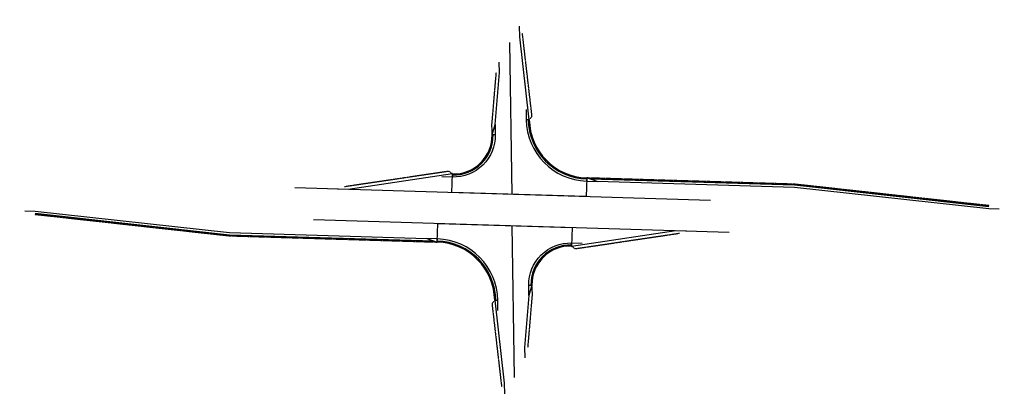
# Model space of a CAD drawing. Header units: feet. Extents: x 891307 to 892255, y 271519 to 271886.
import ezdxf

# ---------------------------------------------------------------- set-up
doc = ezdxf.new("R2010")
doc.units = ezdxf.units.FT
doc.header["$MEASUREMENT"] = 0
doc.linetypes.add('Wisdot3', pattern=[0.1875, 0.125, -0.0625])
doc.layers.get('0').update_dxf_attribs({"lineweight": 25})
doc.layers.add('P_Int_Block_NPLT', color=7, linetype='Continuous', lineweight=25, plot=False)
for name, color, linetype, lineweight in [('P_RDWY_C_and_G_36', 200, 'Continuous', 25), ('P_RDWY_PavtEdge', 1, 'Continuous', 25), ('P_RDWY_ShldAgg', 1, 'Wisdot3', 25), ('P_RDWY_ShldPaved', 30, 'Continuous', 25)]:
    doc.layers.add(name, color=color, linetype=linetype, lineweight=lineweight)

# ---------------------------------------------------------------- blocks, each defined once
blk = doc.blocks.new('*U176')
for p, q in [((-191.38, 0), (208.62, 0)), ((6.72, -146.14), (0, 0))]:
    blk.add_line(p, q)
at = {"layer": 'P_RDWY_C_and_G_36'}
for p, q in [((-71.63, -18), (-71.63, -15)), ((57.59, -18), (57.59, -15)), ((17.63, -56.84), (20.62, -56.7)), ((-14.69, -72.38), (-11.7, -72.25))]:
    blk.add_line(p, q, dxfattribs=at)
at = {"layer": 'P_RDWY_C_and_G_36', "flags": 128}
for points in [[(-11.24, -82.23), (-11.7, -72.25, 0.400825), (-71.63, -15), (-81.63, -15)], [(18.09, -66.83), (17.63, -56.84, -0.42773), (57.59, -15), (67.59, -15)]]:
    blk.add_lwpolyline(points, format="xyb", dxfattribs=at)
at = {"layer": 'P_RDWY_C_and_G_36'}
for centre, radius, start, end in [((-71.63, -75), 58, 2.63148, 90), ((-71.63, -75), 57, 2.63148, 90), ((57.59, -55), 38, 90, 182.63148), ((57.59, -55), 37, 90, 182.63148)]:
    blk.add_arc(centre, radius, start, end, dxfattribs=at)
at = {"layer": 'P_RDWY_PavtEdge', "flags": 128}
for points in [[(-469.13, 0), (-459.13, 0), (-271.63, -15), (-81.63, -15), (-71.63, -18), (-71.63, 0), (57.59, 0), (57.59, -18), (157.59, 0), (167.59, 0)], [(20.62, -56.7), (18.09, -66.83), (15.39, -117), (15.85, -126.99)], [(-14.69, -72.38), (-3.03, -151.93), (-2.57, -161.92)]]:
    blk.add_lwpolyline(points, dxfattribs=at)
at = {"layer": 'P_RDWY_ShldAgg', "flags": 128}
for points in [[(-459.13, -3), (-271.63, -18), (-71.63, -18)], [(57.59, -18), (61.07, -20.42), (161.07, -2.42)], [(20.62, -56.7), (21.08, -66.69), (18.38, -116.87)], [(-14.69, -72.38), (-17.23, -75.79), (-5.56, -155.33)]]:
    blk.add_lwpolyline(points, dxfattribs=at)
at = {"layer": 'P_RDWY_ShldPaved', "flags": 128}
blk.add_lwpolyline([(-459.13, -2), (-271.63, -17), (-74.97, -17)], dxfattribs=at)
blk = doc.blocks.new('*U175')
for p, q in [((-191.38, 0), (208.62, 0)), ((6.72, -146.14), (0, 0))]:
    blk.add_line(p, q)
at = {"layer": 'P_RDWY_C_and_G_36'}
for p, q in [((-71.63, -18), (-71.63, -15)), ((57.59, -18), (57.59, -15)), ((17.63, -56.84), (20.62, -56.7)), ((-14.69, -72.38), (-11.7, -72.25))]:
    blk.add_line(p, q, dxfattribs=at)
at = {"layer": 'P_RDWY_C_and_G_36', "flags": 128}
for points in [[(-11.24, -82.23), (-11.7, -72.25, 0.400825), (-71.63, -15), (-81.63, -15)], [(18.09, -66.83), (17.63, -56.84, -0.42773), (57.59, -15), (67.59, -15)]]:
    blk.add_lwpolyline(points, format="xyb", dxfattribs=at)
at = {"layer": 'P_RDWY_C_and_G_36'}
for centre, radius, start, end in [((-71.63, -75), 58, 2.63148, 90), ((-71.63, -75), 57, 2.63148, 90), ((57.59, -55), 38, 90, 182.63148), ((57.59, -55), 37, 90, 182.63148)]:
    blk.add_arc(centre, radius, start, end, dxfattribs=at)
at = {"layer": 'P_RDWY_PavtEdge', "flags": 128}
for points in [[(-469.13, 0), (-459.13, 0), (-271.63, -15), (-81.63, -15), (-71.63, -18), (-71.63, 0), (57.59, 0), (57.59, -18), (157.59, 0), (167.59, 0)], [(20.62, -56.7), (18.09, -66.83), (15.39, -117), (15.85, -126.99)], [(-14.69, -72.38), (-3.03, -151.93), (-2.57, -161.92)]]:
    blk.add_lwpolyline(points, dxfattribs=at)
at = {"layer": 'P_RDWY_ShldAgg', "flags": 128}
for points in [[(-459.13, -3), (-271.63, -18), (-71.63, -18)], [(57.59, -18), (61.07, -20.42), (161.07, -2.42)], [(20.62, -56.7), (21.08, -66.69), (18.38, -116.87)], [(-14.69, -72.38), (-17.23, -75.79), (-5.56, -155.33)]]:
    blk.add_lwpolyline(points, dxfattribs=at)
at = {"layer": 'P_RDWY_ShldPaved', "flags": 128}
blk.add_lwpolyline([(-459.13, -2), (-271.63, -17), (-74.97, -17)], dxfattribs=at)

msp = doc.modelspace()

# ---------------------------------------------------------------- block references
at = {"layer": 'P_Int_Block_NPLT'}
for name, p, rotation in [('*U175', (891780.83, 271717.38), 178.2715664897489), ('*U176', (891781.3, 271687.36), 358.2715664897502)]:
    msp.add_blockref(name, p, dxfattribs=dict(at, rotation=rotation))

doc.saveas('drawing.dxf')
